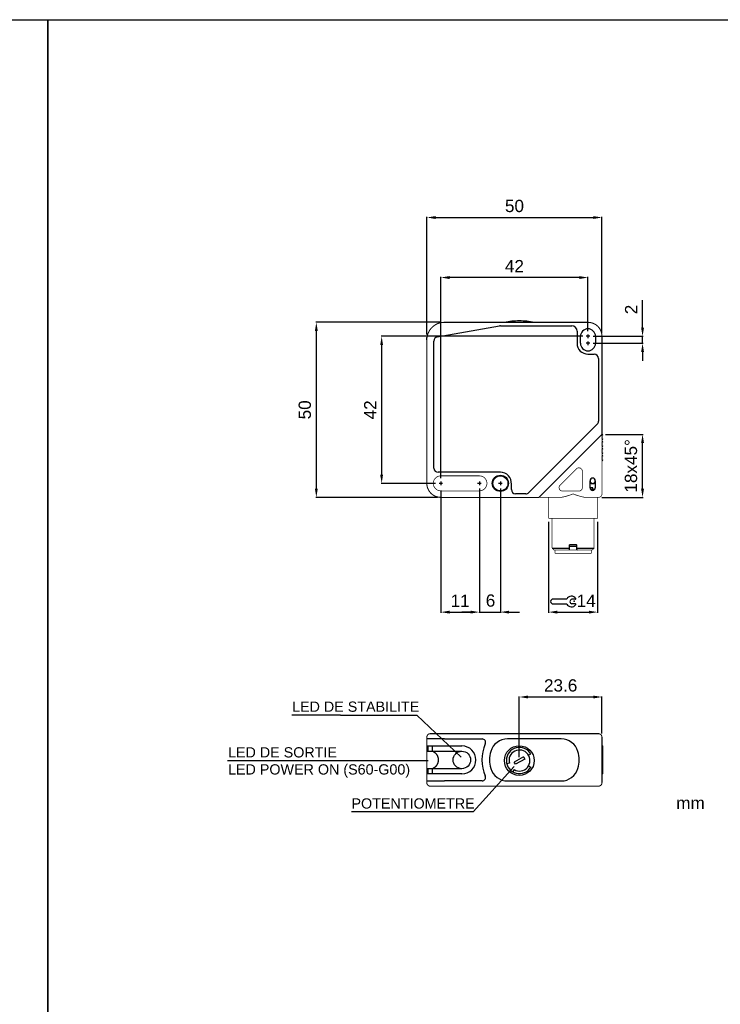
# Model space of a CAD drawing. Extents: x 1850 to 2650, y 921 to 1495.
# Tile 7 of 8: x 2242 to 2442, y 1214 to 1495. Entities that reach past the tile are written whole.
import ezdxf

# ---------------------------------------------------------------- set-up
doc = ezdxf.new("R2010")
doc.units = 0
doc.header["$MEASUREMENT"] = 0
doc.linetypes.add('HIDDENNEW00', pattern=[4.5, 3, -1.5])
doc.linetypes.add('TRATTEGGIATA2', pattern=[0.375, 0.25, -0.125])
doc.layers.get('0').update_dxf_attribs({"linetype": 'CONTINUOUS'})
doc.layers.get('DEFPOINTS').update_dxf_attribs({"linetype": 'CONTINUOUS'})
doc.layers.add('DISEGNO', color=3, linetype='HIDDENNEW00')
doc.layers.add('TRATTEGGIO', color=7, linetype='TRATTEGGIATA2')
doc.styles.add('QUOTE', font='ARIAL.TTF', dxfattribs={"height": 3.5})
doc.dimstyles.new('QUOTE', dxfattribs={"dimscale": 0, "dimtxt": 2.5, "dimasz": 2.5, "dimexe": 0.18, "dimexo": 1, "dimgap": 1.5, "dimtad": 1, "dimdec": 1, "dimzin": 0, "dimdsep": 46, "dimtxsty": 'QUOTE', "dimcen": 0.09, "dimadec": 0, "dimazin": 0, "dimtm": -0.1, "dimtfac": 0.5, "dimtdec": 1, "dimtmove": 0, "dimatfit": 0, "dimfxl": 0, "dimtolj": 2, "dimtzin": 0, "dimarcsym": 0})

# ---------------------------------------------------------------- blocks, each defined once
blk = doc.blocks.new('*D79')
at = {"layer": 'DEFPOINTS', "color": 0, "linetype": 'ByBlock'}
for p in [(2404.93, 1404.82), (2420.01, 1404.82), (2404.93, 1402.82)]:
    blk.add_point(p, dxfattribs=at)
at = {"layer": 'TRATTEGGIO', "color": 0, "linetype": 'ByBlock', "lineweight": -2}
for p, q in [((2420.01, 1407.32), (2420.01, 1415.14)), ((2405.93, 1404.82), (2420.19, 1404.82)), ((2420.01, 1402.82), (2420.01, 1404.82)), ((2405.93, 1402.82), (2420.19, 1402.82)), ((2420.01, 1400.32), (2420.01, 1397.82))]:
    blk.add_line(p, q, dxfattribs=at)
at = {"layer": 'TRATTEGGIO', "color": 0, "linetype": 'ByBlock'}
for points in [[(2419.59, 1407.32), (2420.43, 1407.32), (2420.01, 1404.82)], [(2419.59, 1400.32), (2420.43, 1400.32), (2420.01, 1402.82)]]:
    blk.add_solid(points, dxfattribs=at)
at = {"layer": 'TRATTEGGIO', "color": 0, "linetype": 'ByBlock', "insert": (2416.75, 1412.48), "char_height": 3.5, "attachment_point": 5, "rotation": 90, "style": 'QUOTE'}
blk.add_mtext('\\A2;2', dxfattribs=at)
blk = doc.blocks.new('*D80')
at = {"layer": 'DEFPOINTS', "color": 0, "linetype": 'ByBlock'}
for p in [(2363.43, 1408.82), (2326.88, 1358.82), (2362.43, 1358.82)]:
    blk.add_point(p, dxfattribs=at)
at = {"layer": 'TRATTEGGIO', "color": 0, "linetype": 'ByBlock', "lineweight": -2}
for p, q in [((2362.43, 1408.82), (2326.7, 1408.82)), ((2326.88, 1406.32), (2326.88, 1361.32)), ((2361.43, 1358.82), (2326.7, 1358.82))]:
    blk.add_line(p, q, dxfattribs=at)
at = {"layer": 'TRATTEGGIO', "color": 0, "linetype": 'ByBlock'}
for points in [[(2326.47, 1406.32), (2327.3, 1406.32), (2326.88, 1408.82)], [(2326.47, 1361.32), (2327.3, 1361.32), (2326.88, 1358.82)]]:
    blk.add_solid(points, dxfattribs=at)
at = {"layer": 'TRATTEGGIO', "color": 0, "linetype": 'ByBlock', "insert": (2323.6, 1383.82), "char_height": 3.5, "attachment_point": 5, "rotation": 90, "style": 'QUOTE'}
blk.add_mtext('\\A2;50', dxfattribs=at)
blk = doc.blocks.new('*D81')
at = {"layer": 'DEFPOINTS', "color": 0, "linetype": 'ByBlock'}
for p in [(2408.43, 1438.76), (2358.46, 1404.38), (2408.43, 1404.82)]:
    blk.add_point(p, dxfattribs=at)
at = {"layer": 'TRATTEGGIO', "color": 0, "linetype": 'ByBlock', "lineweight": -2}
for p, q in [((2358.46, 1405.38), (2358.46, 1438.94)), ((2360.96, 1438.76), (2405.93, 1438.76)), ((2408.43, 1405.82), (2408.43, 1438.94))]:
    blk.add_line(p, q, dxfattribs=at)
at = {"layer": 'TRATTEGGIO', "color": 0, "linetype": 'ByBlock'}
for points in [[(2360.96, 1439.17), (2360.96, 1438.34), (2358.46, 1438.76)], [(2405.93, 1439.17), (2405.93, 1438.34), (2408.43, 1438.76)]]:
    blk.add_solid(points, dxfattribs=at)
at = {"layer": 'TRATTEGGIO', "color": 0, "linetype": 'ByBlock', "insert": (2383.45, 1442.04), "char_height": 3.5, "attachment_point": 5, "style": 'QUOTE'}
blk.add_mtext('\\A2;50', dxfattribs=at)
blk = doc.blocks.new('*D82')
at = {"layer": 'DEFPOINTS', "color": 0, "linetype": 'ByBlock'}
for p in [(2362.43, 1421.61), (2404.43, 1405.32), (2362.43, 1363.32)]:
    blk.add_point(p, dxfattribs=at)
at = {"layer": 'TRATTEGGIO', "color": 0, "linetype": 'ByBlock', "lineweight": -2}
for p, q in [((2362.43, 1364.32), (2362.43, 1421.79)), ((2401.93, 1421.61), (2364.93, 1421.61)), ((2404.43, 1406.32), (2404.43, 1421.79))]:
    blk.add_line(p, q, dxfattribs=at)
at = {"layer": 'TRATTEGGIO', "color": 0, "linetype": 'ByBlock'}
for points in [[(2364.93, 1422.03), (2364.93, 1421.19), (2362.43, 1421.61)], [(2401.93, 1422.03), (2401.93, 1421.19), (2404.43, 1421.61)]]:
    blk.add_solid(points, dxfattribs=at)
at = {"layer": 'TRATTEGGIO', "color": 0, "linetype": 'ByBlock', "insert": (2383.43, 1424.87), "char_height": 3.5, "attachment_point": 5, "style": 'QUOTE'}
blk.add_mtext('\\A2;42', dxfattribs=at)
blk = doc.blocks.new('*D84')
at = {"layer": 'DEFPOINTS', "color": 0, "linetype": 'ByBlock'}
for p in [(2384.83, 1301.79), (2408.43, 1290.32), (2384.83, 1283.62)]:
    blk.add_point(p, dxfattribs=at)
at = {"layer": 'TRATTEGGIO', "color": 0, "linetype": 'ByBlock', "lineweight": -2}
for p, q in [((2384.83, 1284.62), (2384.83, 1301.97)), ((2405.93, 1301.79), (2387.33, 1301.79)), ((2408.43, 1291.32), (2408.43, 1301.97))]:
    blk.add_line(p, q, dxfattribs=at)
at = {"layer": 'TRATTEGGIO', "color": 0, "linetype": 'ByBlock'}
for points in [[(2387.33, 1302.2), (2387.33, 1301.37), (2384.83, 1301.79)], [(2405.93, 1302.2), (2405.93, 1301.37), (2408.43, 1301.79)]]:
    blk.add_solid(points, dxfattribs=at)
at = {"layer": 'TRATTEGGIO', "color": 0, "linetype": 'ByBlock', "insert": (2396.63, 1305.08), "char_height": 3.5, "attachment_point": 5, "style": 'QUOTE'}
blk.add_mtext('\\A2;23.6', dxfattribs=at)
blk = doc.blocks.new('*D86')
at = {"layer": 'DEFPOINTS', "color": 0, "linetype": 'ByBlock'}
for p in [(2408.43, 1376.82), (2420.01, 1376.82), (2407.43, 1358.82)]:
    blk.add_point(p, dxfattribs=at)
at = {"layer": 'TRATTEGGIO', "color": 0, "linetype": 'ByBlock', "lineweight": -2}
for p, q in [((2409.43, 1376.82), (2420.19, 1376.82)), ((2420.01, 1361.32), (2420.01, 1374.32)), ((2408.43, 1358.82), (2420.19, 1358.82))]:
    blk.add_line(p, q, dxfattribs=at)
at = {"layer": 'TRATTEGGIO', "color": 0, "linetype": 'ByBlock'}
for points in [[(2419.59, 1374.32), (2420.43, 1374.32), (2420.01, 1376.82)], [(2419.59, 1361.32), (2420.43, 1361.32), (2420.01, 1358.82)]]:
    blk.add_solid(points, dxfattribs=at)
at = {"layer": 'TRATTEGGIO', "color": 0, "linetype": 'ByBlock', "insert": (2416.72, 1367.82), "char_height": 3.5, "attachment_point": 5, "rotation": 90, "style": 'QUOTE'}
blk.add_mtext('\\A2;18x45°', dxfattribs=at)
blk = doc.blocks.new('*D87')
at = {"layer": 'DEFPOINTS', "color": 0, "linetype": 'ByBlock'}
for p in [(2403.93, 1404.82), (2345.53, 1362.82), (2361.93, 1362.82)]:
    blk.add_point(p, dxfattribs=at)
at = {"layer": 'TRATTEGGIO', "color": 0, "linetype": 'ByBlock', "lineweight": -2}
for p, q in [((2402.93, 1404.82), (2345.35, 1404.82)), ((2345.53, 1402.32), (2345.53, 1365.32)), ((2360.93, 1362.82), (2345.35, 1362.82))]:
    blk.add_line(p, q, dxfattribs=at)
at = {"layer": 'TRATTEGGIO', "color": 0, "linetype": 'ByBlock'}
for points in [[(2345.11, 1402.32), (2345.94, 1402.32), (2345.53, 1404.82)], [(2345.11, 1365.32), (2345.94, 1365.32), (2345.53, 1362.82)]]:
    blk.add_solid(points, dxfattribs=at)
at = {"layer": 'TRATTEGGIO', "color": 0, "linetype": 'ByBlock', "insert": (2342.27, 1383.82), "char_height": 3.5, "attachment_point": 5, "rotation": 90, "style": 'QUOTE'}
blk.add_mtext('\\A2;42', dxfattribs=at)
blk = doc.blocks.new('*D88')
at = {"layer": 'DEFPOINTS', "color": 0, "linetype": 'ByBlock'}
for p in [(2362.43, 1361.82), (2373.43, 1361.82), (2373.43, 1326.04)]:
    blk.add_point(p, dxfattribs=at)
at = {"layer": 'TRATTEGGIO', "color": 0, "linetype": 'ByBlock', "lineweight": -2}
for p, q in [((2362.43, 1360.82), (2362.43, 1325.86)), ((2373.43, 1360.82), (2373.43, 1325.86)), ((2364.93, 1326.04), (2370.93, 1326.04))]:
    blk.add_line(p, q, dxfattribs=at)
at = {"layer": 'TRATTEGGIO', "color": 0, "linetype": 'ByBlock'}
for points in [[(2364.93, 1326.45), (2364.93, 1325.62), (2362.43, 1326.04)], [(2370.93, 1326.45), (2370.93, 1325.62), (2373.43, 1326.04)]]:
    blk.add_solid(points, dxfattribs=at)
at = {"layer": 'TRATTEGGIO', "color": 0, "linetype": 'ByBlock', "insert": (2367.93, 1329.29), "char_height": 3.5, "attachment_point": 5, "style": 'QUOTE'}
blk.add_mtext('\\A2;11', dxfattribs=at)
blk = doc.blocks.new('CHIAVE')
at = {"color": 7, "linetype": 'Continuous'}
for p, q in [((-2.1, 0.56), (-6.01, 0.56)), ((0.4, 0.56), (-0.68, 0.56)), ((-6.71, -0.14), (-6.71, -0.15)), ((-6.01, -0.85), (-2.1, -0.85)), ((0.4, -0.85), (-0.68, -0.85))]:
    blk.add_line(p, q, dxfattribs=at)
for centre, radius, start, end in [((-6.01, -0.14), 0.7, 90, 180), ((-0.75, -0.15), 1.52, 35.3821, 152.4178), ((-0.45, -0.15), 0.744, 108.4352, 251.5648), ((0.4, 0.67), 0.112, 270, 35.3821), ((-6.01, -0.15), 0.7, 180, 270), ((-0.75, -0.15), 1.52, 207.5822, 324.6179), ((0.4, -0.96), 0.112, 324.6179, 90)]:
    blk.add_arc(centre, radius, start, end, dxfattribs=at)
at = {"color": 1, "linetype": 'Continuous'}
blk.add_point((0, 0), dxfattribs=at)

msp = doc.modelspace()

# ---------------------------------------------------------------- hatches: boundary and pattern name
at = {"layer": 'TRATTEGGIO', "linetype": 'ByBlock'}
h = msp.add_hatch(color=0, dxfattribs=at)
edge = h.paths.add_edge_path(flags=16)
edge.add_arc((2379.43, 1362.82), 2.15, 0, 360)
edge = h.paths.add_edge_path()
edge.add_arc((2379.43, 1362.82), 2.31, 0, 360)

# ---------------------------------------------------------------- linework, layer by layer
at = {"color": 7, "linetype": 'Continuous'}
for p, q in [((2361.42, 1404.66), (2379.21, 1407.8)), ((2379.42, 1407.82), (2399.83, 1407.82)), ((2379.42, 1407.82), (2379.42, 1407.82)), ((2401.33, 1406.32), (2401.33, 1402.82)), ((2361.42, 1404.66), (2361.42, 1404.66)), ((2402.28, 1402.82), (2402.28, 1404.82)), ((2404.93, 1404.82), (2403.93, 1404.82)), ((2404.43, 1405.32), (2404.43, 1404.32)), ((2406.58, 1404.82), (2406.58, 1402.82)), ((2360.43, 1367.17), (2360.43, 1403.48)), ((2404.93, 1402.82), (2403.93, 1402.82)), ((2404.43, 1403.32), (2404.43, 1402.32)), ((2404.43, 1399.72), (2404.43, 1399.72)), ((2404.43, 1399.72), (2406.23, 1399.72)), ((2407.43, 1398.52), (2407.43, 1380.56)), ((2407.08, 1379.71), (2387.54, 1360.17)), ((2407.43, 1380.56), (2407.43, 1380.56)), ((2360.43, 1367.17), (2360.43, 1367.17)), ((2361.63, 1365.97), (2361.63, 1365.97)), ((2379.43, 1365.97), (2361.63, 1365.97)), ((2362.93, 1362.82), (2361.93, 1362.82)), ((2362.43, 1363.32), (2362.43, 1362.32)), ((2373.93, 1362.82), (2372.93, 1362.82)), ((2373.43, 1363.32), (2373.43, 1362.32)), ((2379.93, 1362.82), (2378.93, 1362.82)), ((2379.43, 1363.32), (2379.43, 1362.32)), ((2382.57, 1361.02), (2382.57, 1362.63)), ((2405.03, 1361.57), (2405.03, 1363.57)), ((2405.03, 1363.12), (2405.33, 1362.82)), ((2405.78, 1361.52), (2405.04, 1361.52)), ((2405.33, 1362.82), (2405.78, 1362.82)), ((2405.78, 1362.82), (2406.23, 1362.82)), ((2405.78, 1361.07), (2405.78, 1361.52)), ((2406.23, 1362.82), (2406.53, 1363.12)), ((2406.53, 1363.57), (2406.53, 1361.57)), ((2382.57, 1361.02), (2382.57, 1361.02)), ((2383.77, 1359.82), (2383.77, 1359.82)), ((2386.69, 1359.82), (2383.77, 1359.82)), ((2387.54, 1360.17), (2387.54, 1360.17)), ((2406.33, 1361.07), (2405.23, 1361.07)), ((2399.18, 1344.32), (2399.18, 1345.22)), ((2401.18, 1344.82), (2399.18, 1344.82)), ((2399.28, 1345.32), (2400.18, 1345.32)), ((2400.18, 1345.32), (2401.08, 1345.32)), ((2401.18, 1345.22), (2401.18, 1344.32)), ((2394.18, 1344.32), (2399.18, 1344.32)), ((2399.03, 1343.82), (2399.18, 1343.97)), ((2399.18, 1343.97), (2399.18, 1344.32)), ((2401.18, 1344.32), (2401.18, 1343.97)), ((2401.18, 1344.32), (2406.18, 1344.32)), ((2401.18, 1343.97), (2401.33, 1343.82)), ((2363.43, 1289.82), (2358.43, 1289.82)), ((2358.43, 1289.82), (2358.43, 1289.82)), ((2363.43, 1289.82), (2363.43, 1289.82)), ((2363.43, 1289.82), (2374.21, 1289.82)), ((2396.78, 1289.82), (2381.47, 1289.82)), ((2358.54, 1287.82), (2363.43, 1287.82)), ((2358.57, 1286.32), (2359.41, 1286.32)), ((2358.83, 1286.92), (2358.83, 1287.22)), ((2359.41, 1286.32), (2359.81, 1286.32)), ((2359.81, 1286.32), (2363.43, 1286.32)), ((2360.01, 1286.32), (2360.01, 1287.82)), ((2363.43, 1287.82), (2368.43, 1287.82)), ((2363.43, 1286.32), (2368.43, 1286.32)), ((2387.48, 1285.15), (2388.13, 1285.52)), ((2408.43, 1287.82), (2408.68, 1287.82)), ((2408.68, 1279.82), (2408.68, 1287.82)), ((2381.98, 1282.87), (2381.26, 1282.68)), ((2385.99, 1284.72), (2383.39, 1283.22)), ((2383.77, 1282.57), (2383.39, 1283.22)), ((2386.37, 1284.07), (2383.77, 1282.57)), ((2385.99, 1284.72), (2386.37, 1284.07)), ((2363.43, 1279.82), (2358.54, 1279.82)), ((2359.41, 1281.32), (2358.57, 1281.32)), ((2358.83, 1280.42), (2358.83, 1280.72)), ((2359.81, 1281.32), (2359.41, 1281.32)), ((2363.43, 1281.32), (2359.81, 1281.32)), ((2360.01, 1279.82), (2360.01, 1281.32)), ((2368.43, 1281.32), (2363.43, 1281.32)), ((2368.43, 1279.82), (2363.43, 1279.82)), ((2383.38, 1281.05), (2383.01, 1280.4)), ((2387.48, 1282.15), (2388.13, 1281.77)), ((2408.68, 1279.82), (2408.43, 1279.82)), ((2358.43, 1277.82), (2363.43, 1277.82)), ((2358.43, 1277.82), (2358.43, 1277.82)), ((2363.43, 1277.82), (2363.43, 1277.82)), ((2374.21, 1277.82), (2363.43, 1277.82)), ((2381.47, 1277.82), (2396.78, 1277.82))]:
    msp.add_line(p, q, dxfattribs=at)
for points, const_width in [([(2363.43, 1408.82, 0.414213), (2358.43, 1403.82)], 0.3), ([(2408.43, 1404.82, 0.414214), (2404.43, 1408.82)], 0.3), ([(2402.83, 1366.26, 0.668179), (2401.12, 1366.97)], 0.2), ([(2362.43, 1364.97, 1), (2362.43, 1360.67)], 0.2), ([(2373.43, 1360.67, 1.000023), (2373.43, 1364.97)], 0.2), ([(2358.43, 1362.82, 0.414214), (2362.43, 1358.82)], 0.3), ([(2396.48, 1362.33, 0.668179), (2397.19, 1360.62)], 0.2), ([(2401.83, 1360.62, 0.414214), (2402.83, 1361.62)], 0.2), ([(2400.18, 1359.82), (2400.04, 1359.76, -0.002954), (2399.91, 1359.71, -0.003053), (2399.77, 1359.66, -0.002967), (2399.64, 1359.61, -0.002675), (2399.5, 1359.56, -0.002465), (2399.36, 1359.51, -0.002279), (2399.23, 1359.46, -0.002096), (2399.09, 1359.41, -0.001869), (2398.96, 1359.37, -0.001733), (2398.82, 1359.33, -0.00165), (2398.68, 1359.28, -0.001597), (2398.55, 1359.24, -0.001557), (2398.41, 1359.2, -0.001528), (2398.28, 1359.16, -0.0015), (2398.14, 1359.12, -0.001708), (2398.01, 1359.09, -0.002199), (2397.87, 1359.05, -0.00242), (2397.74, 1359.02, -0.002457), (2397.61, 1358.98, -0.003303), (2397.47, 1358.95, -0.004914), (2397.34, 1358.93, -0.003636), (2397.21, 1358.9, 0.000152), (2397.09, 1358.88, -0.006754), (2396.95, 1358.86, -0.015882), (2396.72, 1358.84, -0.008289), (2396.43, 1358.82, -0.004247)], 0.2), ([(2403.92, 1358.82), (2403.74, 1358.82, -0.011374), (2403.56, 1358.84, -0.011735), (2403.38, 1358.86, -0.010772), (2403.2, 1358.89, -0.00851), (2403.01, 1358.93, -0.006828), (2402.83, 1358.97, -0.005337), (2402.64, 1359.01, -0.004153), (2402.45, 1359.06, -0.002971), (2402.26, 1359.11, -0.002411), (2402.08, 1359.16, -0.002364), (2401.89, 1359.22, -0.002719), (2401.7, 1359.28, -0.003334), (2401.5, 1359.34, -0.002502), (2401.31, 1359.4, -0.000721), (2401.15, 1359.45, -0.00376), (2400.93, 1359.53, -0.006764), (2400.6, 1359.65, -0.003307), (2400.18, 1359.82, -0.001726)], 0.2), ([(2407.18, 1358.83), (2407.13, 1358.83, -0.000352), (2407.08, 1358.83, -0.000296), (2407.02, 1358.83, -0.000298), (2406.97, 1358.83, -0.000354), (2406.91, 1358.83, -0.000359), (2406.85, 1358.83, -0.000337), (2406.79, 1358.82, -0.000406), (2406.73, 1358.82, -0.000534), (2406.66, 1358.82, -0.000379), (2406.59, 1358.82, -0.000061), (2406.53, 1358.82, -0.000624), (2406.45, 1358.82, -0.001115), (2406.32, 1358.82, -0.000507), (2406.15, 1358.82, -0.00025)], 0.2), ([(2407.43, 1358.82, 0.414214), (2408.43, 1359.82)], 0.2), ([(2359.43, 1291.32, 0.414214), (2358.43, 1290.32)], 0.3), ([(2408.43, 1290.32, 0.414214), (2407.43, 1291.32)], 0.3), ([(2358.43, 1277.32, 0.414214), (2359.43, 1276.32)], 0.3), ([(2407.43, 1276.32, 0.414214), (2408.43, 1277.32)], 0.3)]:
    msp.add_lwpolyline(points, format="xyb", dxfattribs=dict(at, const_width=const_width))
for points, const_width in [([(2363.43, 1408.82), (2404.43, 1408.82)], 0.3), ([(2358.43, 1362.82), (2358.43, 1403.82)], 0.3), ([(2408.43, 1404.82), (2408.43, 1376.82)], 0.3), ([(2407.43, 1375.82), (2391.43, 1359.82)], 0.3), ([(2408.43, 1376.82), (2407.43, 1375.82)], 0.3), ([(2408.43, 1376.82), (2408.43, 1362.45)], 0.2), ([(2396.48, 1362.33), (2401.12, 1366.97)], 0.2), ([(2362.43, 1364.97), (2373.43, 1364.97)], 0.2), ([(2402.83, 1366.26), (2402.83, 1361.62)], 0.2), ([(2408.43, 1362.45), (2408.43, 1359.82)], 0.2), ([(2390.43, 1358.82), (2362.43, 1358.82)], 0.3), ([(2373.43, 1360.67), (2362.43, 1360.67)], 0.2), ([(2391.43, 1359.82), (2390.43, 1358.82)], 0.3), ([(2396.43, 1358.82), (2390.43, 1358.82)], 0.2), ([(2393.18, 1352.82), (2393.18, 1358.82)], 0.2), ([(2401.83, 1360.62), (2397.19, 1360.62)], 0.2), ([(2404.8, 1358.82), (2403.92, 1358.82)], 0.2), ([(2406.15, 1358.82), (2404.8, 1358.82)], 0.2), ([(2407.18, 1358.83), (2407.18, 1352.82)], 0.2), ([(2407.43, 1358.82), (2407.18, 1358.82)], 0.2), ([(2407.18, 1352.82), (2393.18, 1352.82)], 0.2), ([(2394.18, 1352.82), (2394.18, 1344.32)], 0.2), ([(2406.18, 1344.32), (2406.18, 1352.82)], 0.2), ([(2394.18, 1344.32), (2394.68, 1343.82)], 0.2), ([(2399.03, 1343.82), (2394.68, 1343.82)], 0.2), ([(2394.98, 1342.82), (2394.98, 1343.82)], 0.2), ([(2405.38, 1342.82), (2394.98, 1342.82)], 0.2), ([(2401.33, 1343.82), (2399.03, 1343.82)], 0.2), ([(2405.68, 1343.82), (2401.33, 1343.82)], 0.2), ([(2405.38, 1342.82), (2405.38, 1343.82)], 0.2), ([(2405.68, 1343.82), (2406.18, 1344.32)], 0.2), ([(2359.43, 1291.32), (2363.43, 1291.32)], 0.3), ([(2363.43, 1291.32), (2404.43, 1291.32)], 0.3), ([(2404.43, 1291.32), (2407.43, 1291.32)], 0.3), ([(2358.43, 1289.82), (2358.43, 1290.32)], 0.3), ([(2358.43, 1289.82), (2358.43, 1287.58)], 0.3), ([(2408.43, 1290.32), (2408.43, 1277.32)], 0.3), ([(2358.43, 1287.22), (2358.43, 1287.58)], 0.3), ([(2358.43, 1286.92), (2358.43, 1287.22)], 0.3), ([(2358.43, 1286.56), (2358.43, 1286.92)], 0.3), ([(2358.43, 1286.56), (2358.43, 1281.08)], 0.3), ([(2358.43, 1280.72), (2358.43, 1281.08)], 0.3), ([(2358.43, 1280.42), (2358.43, 1280.72)], 0.3), ([(2358.43, 1280.06), (2358.43, 1280.42)], 0.3), ([(2358.43, 1280.06), (2358.43, 1277.82)], 0.3), ([(2358.43, 1277.32), (2358.43, 1277.82)], 0.3), ([(2363.43, 1276.32), (2359.43, 1276.32)], 0.3), ([(2379.42, 1276.32), (2363.43, 1276.32)], 0.3), ([(2379.42, 1276.32), (2399.83, 1276.32)], 0.3), ([(2404.43, 1276.32), (2399.83, 1276.32)], 0.3), ([(2407.43, 1276.32), (2404.43, 1276.32)], 0.3)]:
    msp.add_lwpolyline(points, dxfattribs=dict(at, const_width=const_width))
for points in [[(2358.43, 1403.82), (2358.43, 1403.84, -0.001166), (2358.43, 1403.86, -0.000938), (2358.43, 1403.88, -0.000902), (2358.43, 1403.9, -0.00105), (2358.43, 1403.92, -0.001119), (2358.43, 1403.94, -0.001174), (2358.43, 1403.97, -0.001215), (2358.43, 1403.99, -0.001288), (2358.43, 1404.02, -0.001341), (2358.43, 1404.05, -0.00142), (2358.44, 1404.07, -0.001459), (2358.44, 1404.1, -0.001502), (2358.44, 1404.13, -0.001494), (2358.44, 1404.16, -0.001464), (2358.44, 1404.19, -0.001468), (2358.45, 1404.22, -0.001515), (2358.45, 1404.25, -0.00148), (2358.45, 1404.29, -0.001405), (2358.45, 1404.32, -0.001588), (2358.46, 1404.35, -0.001945), (2358.46, 1404.38, -0.001528), (2358.46, 1404.42, -0.000662), (2358.47, 1404.44, -0.002228), (2358.47, 1404.48, -0.00355), (2358.48, 1404.54, -0.001745), (2358.49, 1404.61, -0.000947)], [(2358.43, 1403.82), (2358.43, 1403.84, -0.001357), (2358.43, 1403.86, -0.001068), (2358.43, 1403.88, -0.001026), (2358.43, 1403.91, -0.001213), (2358.43, 1403.93, -0.001293), (2358.43, 1403.96, -0.001348), (2358.43, 1403.99, -0.001421), (2358.43, 1404.02, -0.001558), (2358.43, 1404.05, -0.001561), (2358.44, 1404.08, -0.001524), (2358.44, 1404.11, -0.00173), (2358.44, 1404.15, -0.002079), (2358.44, 1404.18, -0.001505), (2358.44, 1404.21, -0.000388), (2358.45, 1404.25, -0.00224), (2358.45, 1404.29, -0.004012), (2358.46, 1404.35, -0.00193), (2358.47, 1404.43, -0.000989)], [(2358.49, 1404.6), (2358.49, 1404.6, -0.001557), (2358.49, 1404.6, -0.001549), (2358.49, 1404.6, -0.001546), (2358.49, 1404.6, -0.001543), (2358.49, 1404.6, -0.001476), (2358.49, 1404.6, -0.001363), (2358.49, 1404.6, -0.001472), (2358.49, 1404.6, -0.001707), (2358.49, 1404.61, -0.001288), (2358.49, 1404.61, -0.000473), (2358.49, 1404.61, -0.001748), (2358.49, 1404.61, -0.002902), (2358.49, 1404.61, -0.001403), (2358.49, 1404.61, -0.000745)], [(2358.54, 1287.82), (2358.53, 1287.82, -0.027958), (2358.53, 1287.82, -0.031194), (2358.52, 1287.83, -0.031683), (2358.52, 1287.83, -0.029505), (2358.51, 1287.84, -0.027381), (2358.51, 1287.84, -0.02476), (2358.5, 1287.85, -0.025205), (2358.5, 1287.85, -0.027784), (2358.5, 1287.86, -0.021639), (2358.49, 1287.86, -0.008734), (2358.49, 1287.87, -0.028124), (2358.49, 1287.88, -0.053481), (2358.49, 1287.89, -0.029247), (2358.49, 1287.9, -0.01579)], [(2358.83, 1287.22), (2358.83, 1287.27, -0.000658), (2358.83, 1287.32, -0.000679), (2358.83, 1287.36, -0.000719), (2358.83, 1287.41, -0.000793), (2358.83, 1287.45, -0.000871), (2358.83, 1287.5, -0.000953), (2358.83, 1287.54, -0.001097), (2358.83, 1287.57, -0.001326), (2358.83, 1287.61, -0.001453), (2358.84, 1287.65, -0.001428), (2358.84, 1287.68, -0.002433), (2358.84, 1287.71, -0.005053), (2358.84, 1287.73, -0.004978), (2358.84, 1287.75, -0.000437), (2358.84, 1287.77, -0.012157), (2358.85, 1287.79, -0.050035), (2358.86, 1287.81, -0.057498), (2358.87, 1287.82, -0.046816)], [(2358.87, 1286.32), (2358.86, 1286.32, -0.147379), (2358.86, 1286.33, -0.099516), (2358.85, 1286.34, -0.052474), (2358.85, 1286.35, -0.028689), (2358.85, 1286.37, -0.017202), (2358.84, 1286.39, -0.011227), (2358.84, 1286.41, -0.00763), (2358.84, 1286.44, -0.005247), (2358.84, 1286.47, -0.003552), (2358.84, 1286.5, -0.002263), (2358.83, 1286.53, -0.001798), (2358.83, 1286.57, -0.00173), (2358.83, 1286.61, -0.001149), (2358.83, 1286.65, -0.000435), (2358.83, 1286.68, -0.001308), (2358.83, 1286.73, -0.001846), (2358.83, 1286.81, -0.000813), (2358.83, 1286.92, -0.000417)], [(2360.21, 1286.22), (2360.18, 1286.23, 0.003151), (2360.14, 1286.25, 0.003433), (2360.11, 1286.26, 0.003736), (2360.08, 1286.27, 0.004004), (2360.05, 1286.28, 0.00417), (2360.03, 1286.28, 0.004178), (2360, 1286.29, 0.00487), (2359.97, 1286.3, 0.00614), (2359.95, 1286.3, 0.005193), (2359.93, 1286.31, 0.002169), (2359.91, 1286.31, 0.007698), (2359.88, 1286.32, 0.015084), (2359.85, 1286.32, 0.00869), (2359.81, 1286.32, 0.00506)], [(2360.21, 1286.22), (2360.29, 1286.19, -0.014024), (2360.36, 1286.15, -0.013174), (2360.44, 1286.11, -0.012288), (2360.51, 1286.07, -0.011484), (2360.59, 1286.01, -0.010877), (2360.67, 1285.96, -0.010632), (2360.74, 1285.9, -0.010424), (2360.82, 1285.83, -0.010375), (2360.89, 1285.76, -0.010376), (2360.96, 1285.69, -0.010566), (2361.03, 1285.61, -0.010551), (2361.1, 1285.52, -0.010442), (2361.17, 1285.44, -0.010245), (2361.23, 1285.34, -0.010013), (2361.29, 1285.25, -0.010002), (2361.34, 1285.15, -0.010223), (2361.4, 1285.05, -0.009934), (2361.44, 1284.95, -0.009301), (2361.49, 1284.85, -0.010333), (2361.53, 1284.74, -0.012432), (2361.56, 1284.62, -0.009357), (2361.6, 1284.52, -0.002928), (2361.62, 1284.42, -0.013529), (2361.65, 1284.29, -0.023908), (2361.67, 1284.09, -0.011611), (2361.69, 1283.82, -0.006042)], [(2361.69, 1283.82), (2361.68, 1283.7, -0.010557), (2361.68, 1283.59, -0.010787), (2361.66, 1283.47, -0.010759), (2361.65, 1283.35, -0.01051), (2361.62, 1283.24, -0.010374), (2361.6, 1283.13, -0.010274), (2361.56, 1283.02, -0.010201), (2361.53, 1282.91, -0.010116), (2361.49, 1282.8, -0.010085), (2361.44, 1282.69, -0.010067), (2361.4, 1282.59, -0.010048), (2361.34, 1282.49, -0.010002), (2361.29, 1282.39, -0.009971), (2361.23, 1282.3, -0.009915), (2361.17, 1282.21, -0.010076), (2361.1, 1282.12, -0.010402), (2361.04, 1282.04, -0.010349), (2360.97, 1281.96, -0.009936), (2360.89, 1281.88, -0.010739), (2360.82, 1281.81, -0.012283), (2360.74, 1281.75, -0.009753), (2360.67, 1281.69, -0.004081), (2360.6, 1281.63, -0.013173), (2360.52, 1281.58, -0.024026), (2360.38, 1281.51, -0.013096), (2360.21, 1281.42, -0.007367)], [(2358.49, 1279.74), (2358.49, 1279.75, -0.031621), (2358.49, 1279.75, -0.031062), (2358.49, 1279.76, -0.02855), (2358.49, 1279.77, -0.026084), (2358.49, 1279.77, -0.023734), (2358.49, 1279.78, -0.02118), (2358.5, 1279.79, -0.022842), (2358.5, 1279.79, -0.028018), (2358.5, 1279.8, -0.021283), (2358.51, 1279.8, -0.005241), (2358.51, 1279.81, -0.032891), (2358.52, 1279.81, -0.067464), (2358.53, 1279.82, -0.033705), (2358.54, 1279.82, -0.016763)], [(2358.83, 1280.72), (2358.83, 1280.77, -0.000658), (2358.83, 1280.82, -0.000679), (2358.83, 1280.86, -0.000719), (2358.83, 1280.91, -0.000793), (2358.83, 1280.95, -0.000871), (2358.83, 1281, -0.000953), (2358.83, 1281.04, -0.001097), (2358.83, 1281.07, -0.001326), (2358.83, 1281.11, -0.001453), (2358.84, 1281.15, -0.001428), (2358.84, 1281.18, -0.002433), (2358.84, 1281.21, -0.005053), (2358.84, 1281.23, -0.004978), (2358.84, 1281.25, -0.000437), (2358.84, 1281.27, -0.012156), (2358.85, 1281.29, -0.050025), (2358.86, 1281.31, -0.057475), (2358.87, 1281.32, -0.046793)], [(2358.87, 1279.82), (2358.86, 1279.82, -0.147374), (2358.86, 1279.83, -0.099511), (2358.85, 1279.84, -0.052472), (2358.85, 1279.85, -0.028689), (2358.85, 1279.87, -0.017201), (2358.84, 1279.89, -0.011227), (2358.84, 1279.91, -0.00763), (2358.84, 1279.94, -0.005247), (2358.84, 1279.97, -0.003552), (2358.84, 1280, -0.002263), (2358.83, 1280.03, -0.001798), (2358.83, 1280.07, -0.00173), (2358.83, 1280.11, -0.001149), (2358.83, 1280.15, -0.000435), (2358.83, 1280.18, -0.001308), (2358.83, 1280.23, -0.001846), (2358.83, 1280.31, -0.000813), (2358.83, 1280.42, -0.000417)], [(2359.81, 1281.32), (2359.82, 1281.32, 0.009411), (2359.84, 1281.32, 0.008436), (2359.86, 1281.32, 0.007863), (2359.88, 1281.33, 0.007576), (2359.9, 1281.33, 0.006789), (2359.93, 1281.33, 0.005857), (2359.95, 1281.34, 0.006022), (2359.98, 1281.34, 0.006599), (2360, 1281.35, 0.00447), (2360.03, 1281.36, 0.001362), (2360.05, 1281.37, 0.005827), (2360.08, 1281.38, 0.008404), (2360.14, 1281.39, 0.003493), (2360.21, 1281.42, 0.00172)]]:
    msp.add_lwpolyline(points, format="xyb", dxfattribs=at)
msp.add_lwpolyline([(2358.43, 1403.82), (2358.43, 1403.82), (2358.43, 1403.82), (2358.43, 1403.82), (2358.43, 1403.82), (2358.43, 1403.82), (2358.43, 1403.82)], dxfattribs=at)
for centre, radius in [((2379.43, 1362.82), 2.15), ((2368.43, 1283.82), 2.5), ((2384.83, 1283.62), 4.25)]:
    msp.add_circle(centre, radius, dxfattribs=at)
for centre, radius, start, end in [((2384.83, 1386.21), 23, 90, 100.6485), ((2384.83, 1386.21), 23, 79.3515, 90), ((2379.42, 1406.62), 1.2, 90, 100), ((2399.83, 1406.32), 1.5, 0, 90), ((2404.43, 1404.82), 2.15, 0, 180), ((2361.63, 1403.48), 1.2, 100.0031, 180), ((2404.43, 1402.82), 3.1, 180, 270), ((2404.43, 1402.82), 2.15, 180, 0), ((2406.23, 1398.52), 1.2, 0, 90), ((2406.23, 1380.56), 1.2, 315, 0), ((2408.43, 1376.57), 0.25, 270, 90), ((2408.43, 1375.57), 0.25, 270, 90), ((2408.43, 1374.57), 0.25, 270, 90), ((2408.43, 1373.57), 0.25, 270, 90), ((2408.43, 1372.57), 0.25, 270, 90), ((2408.43, 1371.57), 0.25, 270, 90), ((2408.43, 1370.57), 0.25, 270, 90), ((2408.43, 1369.57), 0.25, 270, 90), ((2361.63, 1367.17), 1.2, 180, 269.9969), ((2379.43, 1362.82), 3.15, 356.5125, 90), ((2405.78, 1363.57), 0.75, 0, 180), ((2405.78, 1363.57), 0.75, 180, 270), ((2405.78, 1361.57), 0.75, 180.0005, 359.9995), ((2405.78, 1363.57), 0.75, 270, 0.5543), ((2383.77, 1361.02), 1.2, 180, 269.9969), ((2386.69, 1361.02), 1.2, 270, 314.9978), ((2399.28, 1345.22), 0.1, 90, 180), ((2401.08, 1345.22), 0.1, 0, 90), ((2385.23, 1283.82), 11.1, 155.5927, 204.4073), ((2374.21, 1288.82), 1, 335.5927, 90), ((2381.47, 1284.82), 5, 90, 163.3984), ((2396.78, 1284.82), 5, 16.6016, 90), ((2368.43, 1283.82), 4, 270, 90), ((2384.83, 1283.82), 8.5, 163.3984, 196.6016), ((2384.88, 1283.65), 3.75, 30, 330), ((2384.88, 1283.65), 3, 240, 195.0001), ((2393.43, 1283.82), 8.5, 343.3984, 16.6016), ((2381.47, 1282.82), 5, 196.6016, 270), ((2396.78, 1282.82), 5, 270, 343.3984), ((2374.21, 1278.82), 1, 270, 24.4073)]:
    msp.add_arc(centre, radius, start, end, dxfattribs=at)
at = {"layer": 'DISEGNO', "color": 7, "linetype": 'Continuous', "const_width": 0.1}
for points in [[(2376.68, 1286.25, -0.331679), (2381.47, 1289.82)], [(2396.78, 1289.82, -0.331679), (2401.57, 1286.25)], [(2376.68, 1281.39, -0.145898), (2376.68, 1286.25)], [(2401.57, 1286.25, -0.145898), (2401.57, 1281.39)], [(2381.47, 1277.82, -0.331679), (2376.68, 1281.39)], [(2401.57, 1281.39, -0.331679), (2396.78, 1277.82)]]:
    msp.add_lwpolyline(points, format="xyb", dxfattribs=at)
for points in [[(2381.47, 1289.82), (2396.78, 1289.82)], [(2396.78, 1277.82), (2381.47, 1277.82)]]:
    msp.add_lwpolyline(points, dxfattribs=at)
at = {"layer": 'DISEGNO', "color": 7, "linetype": 'Continuous'}
msp.add_circle((2384.83, 1283.62), 4.25, dxfattribs=at)
at = {"layer": 'TRATTEGGIO', "color": 0, "linetype": 'ByBlock'}
for p, q in [((2373.43, 1361.32), (2373.43, 1325.86)), ((2379.43, 1361.32), (2379.43, 1325.86)), ((2393.18, 1351.82), (2393.18, 1325.86)), ((2407.18, 1351.82), (2407.18, 1325.86)), ((2370.93, 1326.04), (2368.43, 1326.04)), ((2373.43, 1326.04), (2379.43, 1326.04)), ((2381.93, 1326.04), (2384.87, 1326.04)), ((2395.68, 1326.04), (2404.68, 1326.04)), ((2333.28, 1283.57), (2301.53, 1283.57))]:
    msp.add_line(p, q, dxfattribs=at)
for points in [[(1850.2, 1495.27), (2250.2, 1495.27), (2250.2, 1208.27), (1850.2, 1208.27)], [(2250.2, 1495.27), (2650.2, 1495.27), (2650.2, 1208.27), (2250.2, 1208.27)]]:
    msp.add_lwpolyline(points, close=True, dxfattribs=at)
for points in [[(2333.75, 1296.63), (2319.86, 1296.63)], [(2333.75, 1296.63), (2355.54, 1296.63), (2368.25, 1284.61)], [(2358.84, 1283.57), (2324.94, 1283.57)], [(2383.37, 1281.91), (2371.68, 1268.97), (2336.9, 1268.97)]]:
    msp.add_lwpolyline(points, dxfattribs=at)
msp.add_circle((2379.43, 1362.82), 2.31, dxfattribs=at)
for points in [[(2370.93, 1326.45), (2370.93, 1325.62), (2373.43, 1326.04)], [(2381.93, 1326.45), (2381.93, 1325.62), (2379.43, 1326.04)], [(2395.68, 1326.45), (2395.68, 1325.62), (2393.18, 1326.04)], [(2404.68, 1326.45), (2404.68, 1325.62), (2407.18, 1326.04)]]:
    msp.add_solid(points, dxfattribs=at)

# ---------------------------------------------------------------- block references
at = {"color": 7}
msp.add_blockref('CHIAVE', (2400.48, 1329.21), dxfattribs=at)

# ---------------------------------------------------------------- texts
at = {"color": 7, "linetype": 'Continuous', "attachment_point": 4}
for s, insert, char_height in [('{\\fArial|b0|i0|c0|p34;LED DE STABILITE }', (2319.96, 1299.01), 2.925), ('{\\fArial|b0|i0|c0|p34;LED DE SORTIE}', (2301.67, 1285.96), 2.925), ('{\\fArial|b0|i0|c0|p34;LED POWER ON (S60-G00)}', (2301.67, 1280.67), 2.925), ('{\\fArial|b0|i0|c0|p34;POTENTIOMETRE}', (2336.92, 1271.36), 2.925), ('{\\fArial|b0|i0|c0|p34;mm}', (2429.61, 1271.52), 3.51)]:
    msp.add_mtext(s, dxfattribs=dict(at, insert=insert, char_height=char_height))
at = {"layer": 'TRATTEGGIO', "color": 0, "linetype": 'ByBlock', "char_height": 3.5, "attachment_point": 5, "style": 'QUOTE'}
for s, insert in [('\\A2;6', (2376.61, 1329.32)), ('\\A2;14', (2403.92, 1329.29))]:
    msp.add_mtext(s, dxfattribs=dict(at, insert=insert))

# ---------------------------------------------------------------- dimensions: what is measured, and where the dimension line sits
at = {"layer": 'TRATTEGGIO', "color": 0, "linetype": 'ByBlock'}
for base, p1, p2, text, picture, middle in [((2408.43, 1438.76), (2358.46, 1404.38), (2408.43, 1404.82), '50', '*D81', (2383.45, 1442.04)), ((2362.43, 1421.61), (2404.43, 1405.32), (2362.43, 1363.32), '42', '*D82', (2383.43, 1424.87)), ((2373.43, 1326.04), (2362.43, 1361.82), (2373.43, 1361.82), '11', '*D88', (2367.93, 1329.29))]:
    dim = msp.add_linear_dim(base=base, p1=p1, p2=p2, text=text, dimstyle='QUOTE', override={"dimscale": 1}, dxfattribs=at)
    dim.commit()
    dim.dimension.update_dxf_attribs({"geometry": picture, "text_midpoint": middle})
for base, p1, p2, text, picture, middle in [((2420.01, 1404.82), (2404.93, 1402.82), (2404.93, 1404.82), '2', '*D79', (2416.75, 1412.48)), ((2326.88, 1358.82), (2363.43, 1408.82), (2362.43, 1358.82), '50', '*D80', (2323.6, 1383.82)), ((2345.53, 1362.82), (2403.93, 1404.82), (2361.93, 1362.82), '42', '*D87', (2342.27, 1383.82)), ((2420.01, 1376.82), (2407.43, 1358.82), (2408.43, 1376.82), '18x45°', '*D86', (2416.72, 1367.82))]:
    dim = msp.add_linear_dim(base=base, p1=p1, p2=p2, angle=90, text=text, dimstyle='QUOTE', override={"dimscale": 1}, dxfattribs=at)
    dim.commit()
    dim.dimension.update_dxf_attribs({"geometry": picture, "text_midpoint": middle})
dim = msp.add_linear_dim(base=(2384.83, 1301.79), p1=(2408.43, 1290.32), p2=(2384.83, 1283.62), dimstyle='QUOTE', override={"dimscale": 1}, dxfattribs=at)
dim.commit()
dim.dimension.update_dxf_attribs({"geometry": '*D84', "text_midpoint": (2396.63, 1305.08)})

doc.saveas('drawing.dxf')
